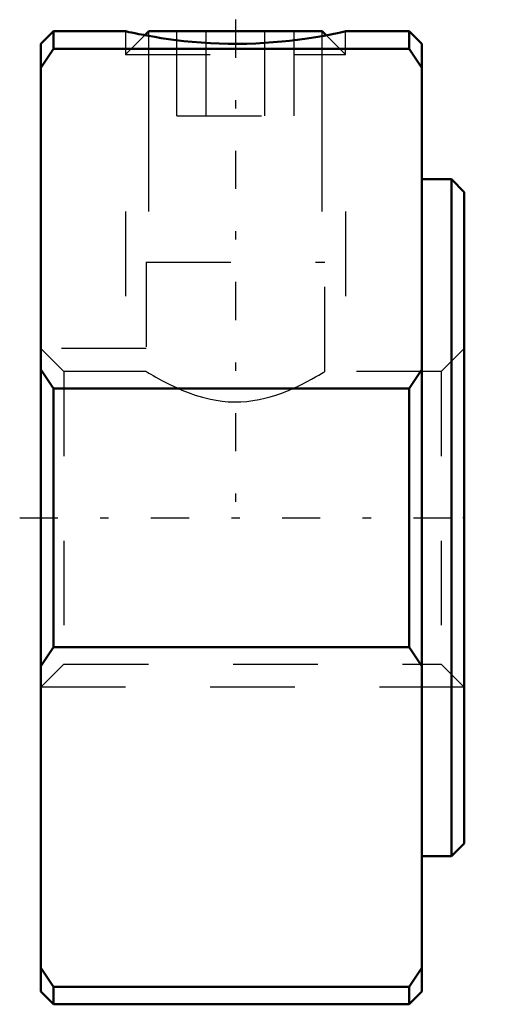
# Model space of a CAD drawing. Header units: millimetres. Extents: x -5.2 to 0.2, y -5.8 to 5.9.
import ezdxf

# ---------------------------------------------------------------- set-up
doc = ezdxf.new("R2010")
doc.units = ezdxf.units.MM
doc.linetypes.add('Center', pattern=[1.5, 0.45, -0.5, 0.05, -0.5])
doc.linetypes.add('Dashed', pattern=[2, 1, -1])
for name, color, linetype, lineweight in [('2d ConnectionPoints', 7, 'Continuous', 50), ('AM_0', 7, 'Continuous', 50), ('AM_5', 3, 'Continuous', 25), ('AM_7', 7, 'Center', 25), ('AM_9', 6, 'Dashed', 25)]:
    doc.layers.add(name, color=color, linetype=linetype, lineweight=lineweight)

msp = doc.modelspace()

# ---------------------------------------------------------------- linework, layer by layer
at = {"layer": '2d ConnectionPoints'}
msp.add_point((0, 0), dxfattribs=at)
at = {"layer": 'AM_0'}
for p, q in [((-4.85, 5.75), (-5, 5.6)), ((-4, 5.75), (-4.85, 5.75)), ((-4.85, 5.75), (-4.85, 5.543)), ((-3.724, 5.75), (-3.771, 5.703)), ((-3.724, 5.75), (-1.676, 5.75)), ((-1.629, 5.703), (-1.676, 5.75)), ((-0.65, 5.75), (-1.4, 5.75)), ((-0.5, 5.6), (-0.65, 5.75)), ((-0.65, 5.75), (-0.65, 5.543)), ((-5, 5.6), (-5, -5.6)), ((-0.5, 5.6), (-0.5, -5.6)), ((-4.85, 5.543), (-5, 5.319)), ((-0.65, 5.543), (-4.85, 5.543)), ((-0.5, 5.319), (-0.65, 5.543)), ((-0.15, 4), (-0.5, 4)), ((0, 3.85), (-0.15, 4)), ((-0.15, 4), (-0.15, -4)), ((0, 3.85), (0, -3.85)), ((-5, 1.752), (-4.85, 1.528)), ((-0.65, 1.528), (-0.5, 1.752)), ((-4.85, 1.528), (-0.65, 1.528)), ((-4.85, 1.528), (-4.85, -1.528)), ((-0.65, 1.528), (-0.65, -1.528)), ((-4.85, -1.528), (-5, -1.752)), ((-0.65, -1.528), (-4.85, -1.528)), ((-0.5, -1.752), (-0.65, -1.528)), ((-0.15, -4), (0, -3.85)), ((-0.5, -4), (-0.15, -4)), ((-5, -5.319), (-4.85, -5.543)), ((-0.65, -5.543), (-0.5, -5.319)), ((-4.85, -5.543), (-4.85, -5.75)), ((-4.85, -5.543), (-0.65, -5.543)), ((-0.65, -5.543), (-0.65, -5.75)), ((-5, -5.6), (-4.85, -5.75)), ((-0.65, -5.75), (-0.5, -5.6)), ((-4.85, -5.75), (-0.65, -5.75))]:
    msp.add_line(p, q, dxfattribs=at)
msp.add_lwpolyline([(-4, 5.75), (-3.996, 5.749), (-3.983, 5.746), (-3.96, 5.741), (-3.929, 5.734), (-3.89, 5.726), (-3.844, 5.717), (-3.788, 5.706), (-3.724, 5.694), (-3.655, 5.682), (-3.579, 5.67), (-3.494, 5.657), (-3.404, 5.645), (-3.31, 5.634), (-3.212, 5.624), (-3.107, 5.616), (-2.998, 5.609), (-2.893, 5.604), (-2.786, 5.602), (-2.675, 5.601), (-2.565, 5.603), (-2.461, 5.606), (-2.358, 5.612), (-2.255, 5.619), (-2.155, 5.628), (-2.061, 5.637), (-1.971, 5.648), (-1.883, 5.66), (-1.802, 5.673), (-1.727, 5.685), (-1.658, 5.697), (-1.596, 5.709), (-1.541, 5.72), (-1.496, 5.729), (-1.459, 5.737), (-1.43, 5.743), (-1.411, 5.748), (-1.403, 5.749), (-1.4, 5.75)], dxfattribs=at)
at = {"layer": 'AM_5'}
for p, q in [((-3.724, 3.62), (-3.724, 5.75)), ((-1.676, 3.62), (-1.676, 5.75))]:
    msp.add_line(p, q, dxfattribs=at)
at = {"layer": 'AM_5', "linetype": 'Dashed'}
for p, q in [((-4, 3.62), (-4, 1.729)), ((-1.4, 3.62), (-1.4, 1.729)), ((-3.756, 2), (-5, 2)), ((0, -2), (-5, -2))]:
    msp.add_line(p, q, dxfattribs=at)
at = {"layer": 'AM_7'}
for p, q in [((-2.7, 5.887), (-2.7, -0.181)), ((-5.25, 0), (0.25, 0))]:
    msp.add_line(p, q, dxfattribs=at)
at = {"layer": 'AM_9'}
for p, q in [((-4, 5.75), (-4, 5.474)), ((-3.771, 5.703), (-4, 5.474)), ((-3.393, 4.75), (-3.393, 5.75)), ((-3.046, 4.75), (-3.046, 5.75)), ((-2.354, 4.75), (-2.354, 5.75)), ((-2.007, 4.75), (-2.007, 5.75)), ((-1.4, 5.474), (-1.629, 5.703)), ((-1.4, 5.474), (-1.4, 5.75)), ((-4, 5.474), (-1.4, 5.474)), ((-3.393, 4.75), (-2.007, 4.75)), ((-3.756, 3.02), (-3.756, 1.729)), ((-3.756, 3.02), (-1.644, 3.02)), ((-1.644, 1.729), (-1.644, 3.02)), ((-4.729, 1.729), (-5, 2)), ((0, 2), (-0.271, 1.729)), ((-3.756, 1.729), (-4.729, 1.729)), ((-4.729, 1.729), (-4.729, -1.73)), ((-0.271, 1.729), (-1.644, 1.729)), ((-0.271, 1.729), (-0.271, -1.73)), ((-5, -2), (-4.729, -1.73)), ((-4.729, -1.73), (-0.271, -1.73)), ((-0.271, -1.73), (0, -2))]:
    msp.add_line(p, q, dxfattribs=at)
msp.add_lwpolyline([(-3.756, 1.729), (-3.756, 1.729), (-3.751, 1.726), (-3.74, 1.719), (-3.723, 1.709), (-3.701, 1.696), (-3.674, 1.681), (-3.643, 1.663), (-3.606, 1.642), (-3.565, 1.62), (-3.515, 1.593), (-3.46, 1.566), (-3.399, 1.538), (-3.334, 1.509), (-3.259, 1.479), (-3.178, 1.45), (-3.09, 1.424), (-2.998, 1.401), (-2.929, 1.388), (-2.859, 1.379), (-2.786, 1.372), (-2.712, 1.369), (-2.639, 1.371), (-2.568, 1.376), (-2.495, 1.385), (-2.423, 1.397), (-2.356, 1.412), (-2.291, 1.429), (-2.226, 1.449), (-2.165, 1.47), (-2.096, 1.496), (-2.032, 1.524), (-1.97, 1.552), (-1.912, 1.58), (-1.854, 1.61), (-1.802, 1.638), (-1.754, 1.664), (-1.715, 1.687), (-1.686, 1.704), (-1.665, 1.717), (-1.65, 1.725), (-1.644, 1.729), (-1.644, 1.729)], dxfattribs=at)

doc.saveas('drawing.dxf')
